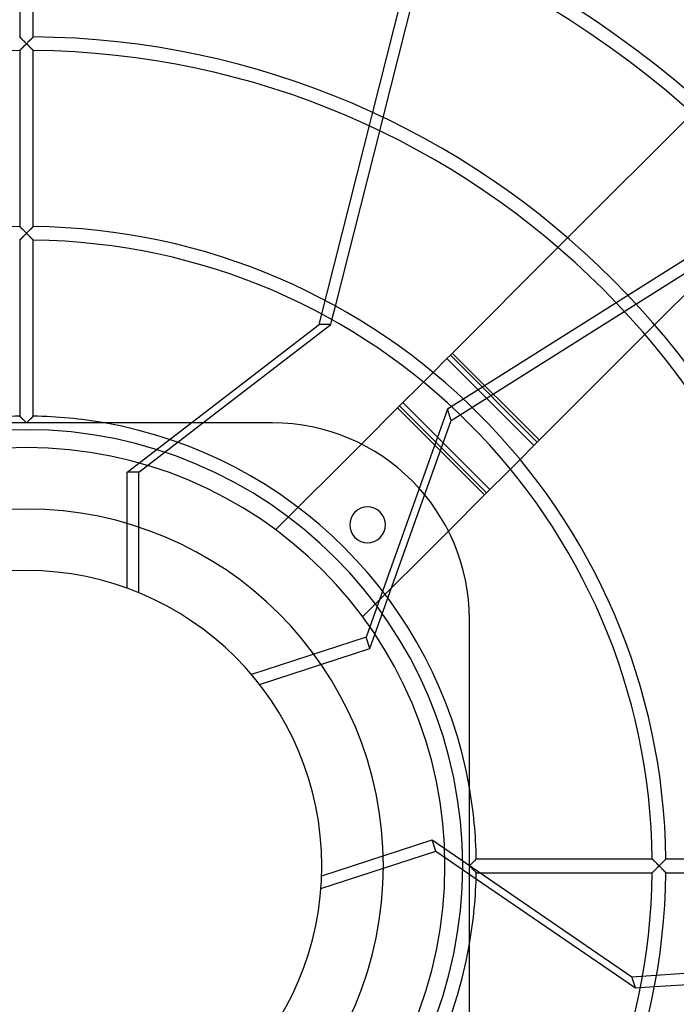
# Model space of a CAD drawing. Header units: millimetres. Extents: x -232 to 232, y -232 to 232.
# Tile 8 of 11: x -1 to 95, y -20 to 124. Entities that reach past the tile are written whole.
import ezdxf

# ---------------------------------------------------------------- set-up
doc = ezdxf.new("R2010")
doc.units = ezdxf.units.MM
doc.layers.add('HIDDEN', color=7, linetype='Continuous')
doc.layers.add('THICK', color=7, linetype='Continuous')

msp = doc.modelspace()

# ---------------------------------------------------------------- linework, layer by layer
at = {"layer": 'HIDDEN'}
for p, q in [((42.91, 79.42), (62.56, 157.05)), ((-0.99, 121.59), (-1, 121.6)), ((-1, 121.6), (-1, 121.6)), ((-0.98, 121.58), (-0.99, 121.59)), ((-0.96, 121.57), (-0.98, 121.58)), ((-0.94, 121.55), (-0.96, 121.57)), ((-0.92, 121.52), (-0.94, 121.55)), ((-0.89, 121.49), (-0.92, 121.52)), ((-0.86, 121.46), (-0.89, 121.49)), ((-0.83, 121.43), (-0.86, 121.46)), ((-0.79, 121.39), (-0.83, 121.43)), ((-0.75, 121.36), (-0.79, 121.39)), ((-0.71, 121.32), (-0.75, 121.36)), ((0.73, 121.34), (0.69, 121.3)), ((0.78, 121.38), (0.73, 121.34)), ((0.81, 121.42), (0.78, 121.38)), ((0.85, 121.45), (0.81, 121.42)), ((0.88, 121.49), (0.85, 121.45)), ((0.91, 121.52), (0.88, 121.49)), ((0.94, 121.54), (0.91, 121.52)), ((0.96, 121.56), (0.94, 121.54)), ((0.98, 121.58), (0.96, 121.56)), ((0.99, 121.59), (0.98, 121.58)), ((1, 121.6), (0.99, 121.59)), ((1, 121.6), (1, 121.6)), ((-0.73, 119.88), (-0.68, 119.92)), ((-0.67, 121.28), (-0.71, 121.32)), ((-0.68, 119.92), (-0.64, 119.97)), ((-0.63, 121.23), (-0.67, 121.28)), ((-0.64, 119.97), (-0.59, 120.01)), ((-0.58, 121.19), (-0.63, 121.23)), ((-0.59, 120.01), (-0.54, 120.06)), ((-0.54, 121.14), (-0.58, 121.19)), ((-0.49, 121.1), (-0.54, 121.14)), ((-0.54, 120.06), (-0.5, 120.11)), ((-0.5, 120.11), (-0.44, 120.16)), ((-0.44, 121.05), (-0.49, 121.1)), ((-0.4, 121), (-0.44, 121.05)), ((-0.44, 120.16), (-0.39, 120.21)), ((-0.35, 120.96), (-0.4, 121)), ((-0.39, 120.21), (-0.34, 120.27)), ((-0.3, 120.91), (-0.35, 120.96)), ((-0.34, 120.27), (-0.28, 120.32)), ((-0.25, 120.86), (-0.3, 120.91)), ((-0.28, 120.32), (-0.23, 120.38)), ((-0.2, 120.81), (-0.25, 120.86)), ((-0.23, 120.38), (-0.17, 120.44)), ((-0.15, 120.76), (-0.2, 120.81)), ((-0.17, 120.44), (-0.12, 120.49)), ((-0.1, 120.71), (-0.15, 120.76)), ((-0.12, 120.49), (-0.06, 120.55)), ((-0.05, 120.66), (-0.1, 120.71)), ((-0.06, 120.55), (0, 120.61)), ((0, 120.61), (-0.05, 120.66)), ((0.05, 120.66), (0, 120.61)), ((0, 120.61), (0.06, 120.55)), ((0.1, 120.71), (0.05, 120.66)), ((0.06, 120.55), (0.12, 120.49)), ((0.16, 120.76), (0.1, 120.71)), ((0.12, 120.49), (0.17, 120.44)), ((0.21, 120.82), (0.16, 120.76)), ((0.17, 120.44), (0.23, 120.38)), ((0.26, 120.87), (0.21, 120.82)), ((0.23, 120.38), (0.28, 120.32)), ((0.31, 120.92), (0.26, 120.87)), ((0.28, 120.32), (0.34, 120.27)), ((0.36, 120.97), (0.31, 120.92)), ((0.34, 120.27), (0.39, 120.21)), ((0.41, 121.02), (0.36, 120.97)), ((0.39, 120.21), (0.44, 120.16)), ((0.46, 121.07), (0.41, 121.02)), ((0.44, 120.16), (0.5, 120.11)), ((0.51, 121.12), (0.46, 121.07)), ((0.5, 120.11), (0.54, 120.06)), ((0.56, 121.16), (0.51, 121.12)), ((0.54, 120.06), (0.59, 120.01)), ((0.6, 121.21), (0.56, 121.16)), ((0.59, 120.01), (0.64, 119.97)), ((0.65, 121.26), (0.6, 121.21)), ((0.64, 119.97), (0.68, 119.92)), ((0.69, 121.3), (0.65, 121.26)), ((0.68, 119.92), (0.73, 119.88)), ((-1, 119.6), (-1, 119.61)), ((-1, 119.61), (-0.99, 119.61)), ((-0.99, 119.61), (-0.98, 119.63)), ((-0.98, 119.63), (-0.96, 119.65)), ((-0.96, 119.65), (-0.93, 119.67)), ((-0.93, 119.67), (-0.91, 119.7)), ((-0.91, 119.7), (-0.88, 119.73)), ((-0.88, 119.73), (-0.84, 119.76)), ((-0.84, 119.76), (-0.81, 119.8)), ((-0.81, 119.8), (-0.77, 119.84)), ((-0.77, 119.84), (-0.73, 119.88)), ((0.73, 119.88), (0.77, 119.84)), ((0.77, 119.84), (0.81, 119.8)), ((0.81, 119.8), (0.84, 119.76)), ((0.84, 119.76), (0.88, 119.73)), ((0.88, 119.73), (0.91, 119.7)), ((0.91, 119.7), (0.93, 119.67)), ((0.93, 119.67), (0.96, 119.65)), ((0.96, 119.65), (0.98, 119.63)), ((0.98, 119.63), (0.99, 119.61)), ((0.99, 119.61), (1, 119.61)), ((1, 119.61), (1, 119.6)), ((51.82, 107.8), (52.32, 109.78)), ((110.41, 97.64), (61.74, 66.99)), ((-0.99, 93.78), (-1, 93.79)), ((-1, 93.79), (-1, 93.79)), ((-0.98, 93.77), (-0.99, 93.78)), ((-0.96, 93.75), (-0.98, 93.77)), ((-0.94, 93.73), (-0.96, 93.75)), ((-0.92, 93.71), (-0.94, 93.73)), ((-0.89, 93.68), (-0.92, 93.71)), ((-0.86, 93.65), (-0.89, 93.68)), ((-0.83, 93.62), (-0.86, 93.65)), ((-0.79, 93.58), (-0.83, 93.62)), ((-0.75, 93.54), (-0.79, 93.58)), ((-0.71, 93.5), (-0.75, 93.54)), ((-0.67, 93.46), (-0.71, 93.5)), ((-0.63, 93.42), (-0.67, 93.46)), ((-0.58, 93.38), (-0.63, 93.42)), ((-0.54, 93.33), (-0.58, 93.38)), ((-0.49, 93.28), (-0.54, 93.33)), ((-0.44, 93.24), (-0.49, 93.28)), ((-0.4, 93.19), (-0.44, 93.24)), ((-0.35, 93.14), (-0.4, 93.19)), ((-0.39, 92.4), (-0.34, 92.46)), ((-0.3, 93.09), (-0.35, 93.14)), ((-0.34, 92.46), (-0.28, 92.51)), ((-0.25, 93.04), (-0.3, 93.09)), ((-0.28, 92.51), (-0.23, 92.57)), ((-0.2, 92.99), (-0.25, 93.04)), ((-0.23, 92.57), (-0.17, 92.62)), ((-0.15, 92.94), (-0.2, 92.99)), ((-0.17, 92.62), (-0.12, 92.68)), ((-0.1, 92.89), (-0.15, 92.94)), ((-0.12, 92.68), (-0.06, 92.74)), ((-0.05, 92.84), (-0.1, 92.89)), ((-0.06, 92.74), (0, 92.79)), ((0, 92.79), (-0.05, 92.84)), ((0.05, 92.85), (0, 92.79)), ((0, 92.79), (0.06, 92.74)), ((0.1, 92.9), (0.05, 92.85)), ((0.06, 92.74), (0.12, 92.68)), ((0.16, 92.95), (0.1, 92.9)), ((0.12, 92.68), (0.17, 92.62)), ((0.21, 93), (0.16, 92.95)), ((0.17, 92.62), (0.23, 92.57)), ((0.26, 93.05), (0.21, 93)), ((0.23, 92.57), (0.28, 92.51)), ((0.31, 93.1), (0.26, 93.05)), ((0.28, 92.51), (0.34, 92.46)), ((0.36, 93.15), (0.31, 93.1)), ((0.34, 92.46), (0.39, 92.4)), ((0.41, 93.2), (0.36, 93.15)), ((0.46, 93.25), (0.41, 93.2)), ((0.51, 93.3), (0.46, 93.25)), ((0.56, 93.35), (0.51, 93.3)), ((0.6, 93.4), (0.56, 93.35)), ((0.65, 93.44), (0.6, 93.4)), ((0.69, 93.48), (0.65, 93.44)), ((0.74, 93.53), (0.69, 93.48)), ((0.78, 93.57), (0.74, 93.53)), ((0.81, 93.6), (0.78, 93.57)), ((0.85, 93.64), (0.81, 93.6)), ((0.88, 93.67), (0.85, 93.64)), ((0.91, 93.7), (0.88, 93.67)), ((0.94, 93.73), (0.91, 93.7)), ((0.96, 93.75), (0.94, 93.73)), ((0.98, 93.77), (0.96, 93.75)), ((0.99, 93.78), (0.98, 93.77)), ((1, 93.79), (0.99, 93.78)), ((1, 93.79), (1, 93.79)), ((-1, 91.79), (-0.99, 91.8)), ((-1, 91.79), (-1, 91.79)), ((-0.99, 91.8), (-0.98, 91.81)), ((-0.98, 91.81), (-0.96, 91.83)), ((-0.96, 91.83), (-0.93, 91.85)), ((-0.93, 91.85), (-0.91, 91.88)), ((-0.91, 91.88), (-0.88, 91.91)), ((-0.88, 91.91), (-0.84, 91.95)), ((-0.84, 91.95), (-0.81, 91.98)), ((-0.81, 91.98), (-0.77, 92.02)), ((-0.77, 92.02), (-0.73, 92.07)), ((-0.73, 92.07), (-0.68, 92.11)), ((-0.68, 92.11), (-0.64, 92.15)), ((-0.64, 92.15), (-0.59, 92.2)), ((-0.59, 92.2), (-0.54, 92.25)), ((-0.54, 92.25), (-0.49, 92.3)), ((-0.49, 92.3), (-0.44, 92.35)), ((-0.44, 92.35), (-0.39, 92.4)), ((0.39, 92.4), (0.44, 92.35)), ((0.44, 92.35), (0.49, 92.3)), ((0.49, 92.3), (0.54, 92.25)), ((0.54, 92.25), (0.59, 92.2)), ((0.59, 92.2), (0.64, 92.15)), ((0.64, 92.15), (0.68, 92.11)), ((0.68, 92.11), (0.73, 92.07)), ((0.73, 92.07), (0.77, 92.02)), ((0.77, 92.02), (0.81, 91.98)), ((0.81, 91.98), (0.84, 91.95)), ((0.84, 91.95), (0.88, 91.91)), ((0.88, 91.91), (0.91, 91.88)), ((0.91, 91.88), (0.93, 91.85)), ((0.93, 91.85), (0.96, 91.83)), ((0.96, 91.83), (0.98, 91.81)), ((0.98, 91.81), (0.99, 91.8)), ((0.99, 91.8), (1, 91.79)), ((1, 91.79), (1, 91.79)), ((62.27, 65.35), (105.07, 92.3)), ((79.37, 92.13), (77.95, 90.72)), ((44.81, 80.12), (45.32, 82.12)), ((14.77, 57.76), (42.91, 79.42)), ((44.63, 79.42), (42.91, 79.42)), ((90.72, 77.95), (92.13, 79.37)), ((75.23, 62.46), (62.46, 75.23)), ((58.21, 70.98), (59.63, 72.4)), ((55.21, 67.97), (67.97, 55.21)), ((61.74, 66.99), (49.84, 33.54)), ((54.71, 67.47), (67.47, 54.71)), ((62.27, 65.35), (61.74, 66.99)), ((-0.99, 65.96), (-1, 65.97)), ((-1, 65.97), (-1, 65.97)), ((-0.98, 65.95), (-0.99, 65.96)), ((-0.96, 65.93), (-0.98, 65.95)), ((-0.94, 65.91), (-0.96, 65.93)), ((-0.91, 65.89), (-0.94, 65.91)), ((-0.88, 65.86), (-0.91, 65.89)), ((-0.85, 65.82), (-0.88, 65.86)), ((-0.81, 65.79), (-0.85, 65.82)), ((-0.78, 65.75), (-0.81, 65.79)), ((-0.74, 65.71), (-0.78, 65.75)), ((-0.69, 65.67), (-0.74, 65.71)), ((-0.65, 65.63), (-0.69, 65.67)), ((-0.6, 65.58), (-0.65, 65.63)), ((-0.56, 65.53), (-0.6, 65.58)), ((-0.51, 65.49), (-0.56, 65.53)), ((-0.46, 65.44), (-0.51, 65.49)), ((-0.41, 65.39), (-0.46, 65.44)), ((-0.36, 65.34), (-0.41, 65.39)), ((-0.31, 65.29), (-0.36, 65.34)), ((-0.26, 65.24), (-0.31, 65.29)), ((-0.21, 65.19), (-0.26, 65.24)), ((-0.16, 65.14), (-0.21, 65.19)), ((-0.1, 65.08), (-0.16, 65.14)), ((-0.05, 65.03), (-0.1, 65.08)), ((0, 64.98), (-0.05, 65.03)), ((0.05, 65.03), (0, 64.98)), ((0.1, 65.08), (0.05, 65.03)), ((0.16, 65.14), (0.1, 65.08)), ((0.21, 65.19), (0.16, 65.14)), ((0.26, 65.24), (0.21, 65.19)), ((0.31, 65.29), (0.26, 65.24)), ((0.36, 65.34), (0.31, 65.29)), ((0.41, 65.39), (0.36, 65.34)), ((0.46, 65.44), (0.41, 65.39)), ((0.51, 65.49), (0.46, 65.44)), ((0.56, 65.53), (0.51, 65.49)), ((0.6, 65.58), (0.56, 65.53)), ((0.65, 65.63), (0.6, 65.58)), ((0.69, 65.67), (0.65, 65.63)), ((0.74, 65.71), (0.69, 65.67)), ((0.78, 65.75), (0.74, 65.71)), ((0.81, 65.79), (0.78, 65.75)), ((0.85, 65.82), (0.81, 65.79)), ((0.88, 65.86), (0.85, 65.82)), ((0.91, 65.89), (0.88, 65.86)), ((0.94, 65.91), (0.91, 65.89)), ((0.96, 65.93), (0.94, 65.91)), ((0.98, 65.95), (0.96, 65.93)), ((0.99, 65.96), (0.98, 65.95)), ((1, 65.97), (0.99, 65.96)), ((1, 65.97), (1, 65.97)), ((50.37, 31.9), (62.27, 65.35)), ((16.49, 57.76), (25.87, 64.98)), ((36.1, 64.98), (36.1, 64.98)), ((49.12, 61.88), (36.54, 49.3)), ((70.98, 58.21), (72.4, 59.63)), ((14.77, 40.72), (14.77, 57.76)), ((16.49, 57.76), (14.77, 57.76)), ((16.49, 40.06), (16.49, 57.76)), ((36.54, 49.3), (36.54, 49.3)), ((49.3, 36.54), (61.88, 49.12)), ((49.3, 36.54), (49.3, 36.54)), ((64.98, 36.1), (64.98, 36.1)), ((49.84, 33.54), (33, 28.07)), ((50.37, 31.9), (49.84, 33.54)), ((34.17, 26.63), (50.37, 31.9)), ((43.3, -1.46), (59.5, 3.8)), ((59.5, 3.8), (88.79, -16.26)), ((60.03, 2.16), (59.5, 3.8)), ((43.19, -3.31), (60.03, 2.16)), ((60.03, 2.16), (65.95, -1.9)), ((64.98, 0), (65.03, 0.05)), ((65.03, 0.05), (65.08, 0.1)), ((65.08, 0.1), (65.14, 0.16)), ((65.14, 0.16), (65.19, 0.21)), ((65.19, 0.21), (65.24, 0.26)), ((65.24, 0.26), (65.29, 0.31)), ((65.29, 0.31), (65.34, 0.36)), ((65.34, 0.36), (65.39, 0.41)), ((65.39, 0.41), (65.44, 0.46)), ((65.44, 0.46), (65.49, 0.51)), ((65.49, 0.51), (65.53, 0.56)), ((65.53, 0.56), (65.58, 0.6)), ((65.58, 0.6), (65.63, 0.65)), ((65.63, 0.65), (65.67, 0.69)), ((65.67, 0.69), (65.71, 0.74)), ((65.71, 0.74), (65.75, 0.78)), ((65.75, 0.78), (65.79, 0.81)), ((65.79, 0.81), (65.82, 0.85)), ((65.82, 0.85), (65.86, 0.88)), ((65.86, 0.88), (65.89, 0.91)), ((65.89, 0.91), (65.91, 0.94)), ((65.91, 0.94), (65.93, 0.96)), ((65.93, 0.96), (65.95, 0.98)), ((65.95, 0.98), (65.96, 0.99)), ((65.96, 0.99), (65.97, 1)), ((65.97, 1), (65.97, 1)), ((91.79, 1), (91.79, 1)), ((91.79, 1), (91.8, 0.99)), ((91.8, 0.99), (91.81, 0.98)), ((91.81, 0.98), (91.83, 0.96)), ((91.83, 0.96), (91.85, 0.93)), ((91.85, 0.93), (91.88, 0.91)), ((91.88, 0.91), (91.91, 0.88)), ((91.91, 0.88), (91.95, 0.84)), ((91.95, 0.84), (91.98, 0.81)), ((91.98, 0.81), (92.02, 0.77)), ((92.02, 0.77), (92.07, 0.73)), ((92.07, 0.73), (92.11, 0.68)), ((92.11, 0.68), (92.15, 0.64)), ((92.15, 0.64), (92.2, 0.59)), ((92.2, 0.59), (92.25, 0.54)), ((92.25, 0.54), (92.3, 0.49)), ((92.3, 0.49), (92.35, 0.44)), ((92.35, 0.44), (92.4, 0.39)), ((92.4, 0.39), (92.46, 0.34)), ((92.46, 0.34), (92.51, 0.28)), ((92.51, 0.28), (92.57, 0.23)), ((92.57, 0.23), (92.62, 0.17)), ((92.62, 0.17), (92.68, 0.12)), ((92.68, 0.12), (92.74, 0.06)), ((92.74, 0.06), (92.79, 0)), ((92.79, 0), (92.84, 0.05)), ((92.84, 0.05), (92.89, 0.1)), ((92.89, 0.1), (92.94, 0.15)), ((92.94, 0.15), (92.99, 0.2)), ((92.99, 0.2), (93.04, 0.25)), ((93.04, 0.25), (93.09, 0.3)), ((93.09, 0.3), (93.14, 0.35)), ((93.14, 0.35), (93.19, 0.4)), ((93.19, 0.4), (93.24, 0.44)), ((93.24, 0.44), (93.28, 0.49)), ((93.28, 0.49), (93.33, 0.54)), ((93.33, 0.54), (93.38, 0.58)), ((93.38, 0.58), (93.42, 0.63)), ((93.42, 0.63), (93.46, 0.67)), ((93.46, 0.67), (93.5, 0.71)), ((93.5, 0.71), (93.54, 0.75)), ((93.54, 0.75), (93.58, 0.79)), ((93.58, 0.79), (93.62, 0.83)), ((93.62, 0.83), (93.65, 0.86)), ((93.65, 0.86), (93.68, 0.89)), ((93.68, 0.89), (93.71, 0.92)), ((93.71, 0.92), (93.73, 0.94)), ((93.73, 0.94), (93.75, 0.96)), ((93.75, 0.96), (93.77, 0.98)), ((93.77, 0.98), (93.78, 0.99)), ((93.78, 0.99), (93.79, 1)), ((93.79, 1), (93.79, 1)), ((65.03, -0.05), (64.98, 0)), ((65.08, -0.1), (65.03, -0.05)), ((65.14, -0.16), (65.08, -0.1)), ((65.19, -0.21), (65.14, -0.16)), ((65.24, -0.26), (65.19, -0.21)), ((65.29, -0.31), (65.24, -0.26)), ((65.34, -0.36), (65.29, -0.31)), ((65.39, -0.41), (65.34, -0.36)), ((65.44, -0.46), (65.39, -0.41)), ((65.49, -0.51), (65.44, -0.46)), ((65.53, -0.56), (65.49, -0.51)), ((65.58, -0.6), (65.53, -0.56)), ((65.63, -0.65), (65.58, -0.6)), ((65.67, -0.69), (65.63, -0.65)), ((65.71, -0.74), (65.67, -0.69)), ((65.75, -0.78), (65.71, -0.74)), ((65.79, -0.81), (65.75, -0.78)), ((65.82, -0.85), (65.79, -0.81)), ((65.86, -0.88), (65.82, -0.85)), ((65.89, -0.91), (65.86, -0.88)), ((65.91, -0.94), (65.89, -0.91)), ((65.93, -0.96), (65.91, -0.94)), ((65.95, -0.98), (65.93, -0.96)), ((65.96, -0.99), (65.95, -0.98)), ((65.97, -1), (65.96, -0.99)), ((65.97, -1), (65.97, -1)), ((91.8, -0.99), (91.79, -1)), ((91.79, -1), (91.79, -1)), ((91.81, -0.98), (91.8, -0.99)), ((91.83, -0.96), (91.81, -0.98)), ((91.85, -0.93), (91.83, -0.96)), ((91.88, -0.91), (91.85, -0.93)), ((91.91, -0.88), (91.88, -0.91)), ((91.95, -0.84), (91.91, -0.88)), ((91.98, -0.81), (91.95, -0.84)), ((92.02, -0.77), (91.98, -0.81)), ((92.07, -0.73), (92.02, -0.77)), ((92.11, -0.68), (92.07, -0.73)), ((92.15, -0.64), (92.11, -0.68)), ((92.2, -0.59), (92.15, -0.64)), ((92.25, -0.54), (92.2, -0.59)), ((92.3, -0.49), (92.25, -0.54)), ((92.35, -0.44), (92.3, -0.49)), ((92.4, -0.39), (92.35, -0.44)), ((92.46, -0.34), (92.4, -0.39)), ((92.51, -0.28), (92.46, -0.34)), ((92.57, -0.23), (92.51, -0.28)), ((92.62, -0.17), (92.57, -0.23)), ((92.68, -0.12), (92.62, -0.17)), ((92.74, -0.06), (92.68, -0.12)), ((92.79, 0), (92.74, -0.06)), ((92.85, -0.05), (92.79, 0)), ((92.9, -0.1), (92.85, -0.05)), ((92.95, -0.16), (92.9, -0.1)), ((93, -0.21), (92.95, -0.16)), ((93.05, -0.26), (93, -0.21)), ((93.1, -0.31), (93.05, -0.26)), ((93.15, -0.36), (93.1, -0.31)), ((93.2, -0.41), (93.15, -0.36)), ((93.25, -0.46), (93.2, -0.41)), ((93.3, -0.51), (93.25, -0.46)), ((93.35, -0.56), (93.3, -0.51)), ((93.4, -0.6), (93.35, -0.56)), ((93.44, -0.65), (93.4, -0.6)), ((93.48, -0.69), (93.44, -0.65)), ((93.53, -0.74), (93.48, -0.69)), ((93.57, -0.78), (93.53, -0.74)), ((93.6, -0.81), (93.57, -0.78)), ((93.64, -0.85), (93.6, -0.81)), ((93.67, -0.88), (93.64, -0.85)), ((93.7, -0.91), (93.67, -0.88)), ((93.73, -0.94), (93.7, -0.91)), ((93.75, -0.96), (93.73, -0.94)), ((93.77, -0.98), (93.75, -0.96)), ((93.78, -0.99), (93.77, -0.98)), ((93.79, -1), (93.78, -0.99)), ((93.79, -1), (93.79, -1)), ((88.79, -16.26), (168.69, -10.97)), ((89.32, -17.9), (88.79, -16.26)), ((90.04, -17.86), (92.1, -17.72))]:
    msp.add_line(p, q, dxfattribs=at)
for radius, start, end in [(185.5, 90, 180), (185.5, 0, 90), (180.5, 90, 180), (180.46, 0, 180), (180.5, 0, 90), (176.89, 0, 180), (63.98, 0, 180), (65.98, 9.9881, 80.012), (52.35, 90, 180), (52.35, 0, 90), (43.32, 0, 180), (185.5, 180, 0), (180.5, 180, 270), (176.89, 180, 0), (63.98, 180, 0), (52.35, 180, 0), (43.32, 180, 0), (180.5, 270, 0), (65.98, 279.988, 350.0119)]:
    msp.add_arc((0, 0), radius, start, end, dxfattribs=at)
at = {"layer": 'THICK'}
for p, q in [((-1, 147.42), (-1, 121.6)), ((1, 121.6), (1, 147.42)), ((52.32, 109.78), (58.75, 135.21)), ((-1, 121.6), (-1, 121.6)), ((-1, 121.6), (-0.99, 121.59)), ((-0.99, 121.59), (-0.98, 121.58)), ((-0.98, 121.58), (-0.96, 121.57)), ((-0.96, 121.57), (-0.94, 121.55)), ((-0.94, 121.55), (-0.92, 121.52)), ((-0.92, 121.52), (-0.89, 121.49)), ((-0.89, 121.49), (-0.86, 121.46)), ((-0.86, 121.46), (-0.83, 121.43)), ((-0.83, 121.43), (-0.79, 121.39)), ((-0.79, 121.39), (-0.75, 121.36)), ((-0.75, 121.36), (-0.71, 121.32)), ((0.71, 121.32), (0.75, 121.36)), ((0.75, 121.36), (0.79, 121.39)), ((0.79, 121.39), (0.83, 121.43)), ((0.83, 121.43), (0.86, 121.46)), ((0.86, 121.46), (0.89, 121.49)), ((0.89, 121.49), (0.92, 121.52)), ((0.92, 121.52), (0.94, 121.55)), ((0.94, 121.55), (0.96, 121.57)), ((0.96, 121.57), (0.98, 121.58)), ((0.98, 121.58), (0.99, 121.59)), ((0.99, 121.59), (1, 121.6)), ((1, 121.6), (1, 121.6)), ((-0.7, 119.9), (-0.74, 119.86)), ((-0.71, 121.32), (-0.67, 121.28)), ((-0.66, 119.94), (-0.7, 119.9)), ((-0.67, 121.28), (-0.63, 121.23)), ((-0.62, 119.99), (-0.66, 119.94)), ((-0.63, 121.23), (-0.58, 121.19)), ((-0.57, 120.03), (-0.62, 119.99)), ((-0.58, 121.19), (-0.54, 121.14)), ((-0.53, 120.08), (-0.57, 120.03)), ((-0.54, 121.14), (-0.49, 121.1)), ((-0.48, 120.13), (-0.53, 120.08)), ((-0.49, 121.1), (-0.44, 121.05)), ((-0.43, 120.18), (-0.48, 120.13)), ((-0.44, 121.05), (-0.4, 121)), ((-0.38, 120.23), (-0.43, 120.18)), ((-0.4, 121), (-0.35, 120.96)), ((-0.33, 120.28), (-0.38, 120.23)), ((-0.35, 120.96), (-0.3, 120.91)), ((-0.27, 120.33), (-0.33, 120.28)), ((-0.3, 120.91), (-0.25, 120.86)), ((-0.22, 120.39), (-0.27, 120.33)), ((-0.25, 120.86), (-0.2, 120.81)), ((-0.17, 120.44), (-0.22, 120.39)), ((-0.2, 120.81), (-0.15, 120.76)), ((-0.11, 120.5), (-0.17, 120.44)), ((-0.15, 120.76), (-0.1, 120.71)), ((-0.06, 120.55), (-0.11, 120.5)), ((-0.1, 120.71), (-0.05, 120.66)), ((0, 120.61), (-0.06, 120.55)), ((-0.05, 120.66), (0, 120.61)), ((0, 120.61), (0.05, 120.66)), ((0.06, 120.55), (0, 120.61)), ((0.05, 120.66), (0.1, 120.71)), ((0.11, 120.5), (0.06, 120.55)), ((0.1, 120.71), (0.15, 120.76)), ((0.17, 120.44), (0.11, 120.5)), ((0.15, 120.76), (0.2, 120.81)), ((0.22, 120.39), (0.17, 120.44)), ((0.2, 120.81), (0.25, 120.86)), ((0.27, 120.33), (0.22, 120.39)), ((0.25, 120.86), (0.3, 120.91)), ((0.33, 120.28), (0.27, 120.33)), ((0.3, 120.91), (0.35, 120.96)), ((0.38, 120.23), (0.33, 120.28)), ((0.35, 120.96), (0.4, 121)), ((0.43, 120.18), (0.38, 120.23)), ((0.4, 121), (0.44, 121.05)), ((0.48, 120.13), (0.43, 120.18)), ((0.44, 121.05), (0.49, 121.1)), ((0.53, 120.08), (0.48, 120.13)), ((0.49, 121.1), (0.54, 121.14)), ((0.57, 120.03), (0.53, 120.08)), ((0.54, 121.14), (0.58, 121.19)), ((0.62, 119.99), (0.57, 120.03)), ((0.58, 121.19), (0.63, 121.23)), ((0.66, 119.94), (0.62, 119.99)), ((0.63, 121.23), (0.67, 121.28)), ((0.7, 119.9), (0.66, 119.94)), ((0.67, 121.28), (0.71, 121.32)), ((0.74, 119.86), (0.7, 119.9)), ((-0.99, 119.61), (-1, 119.61)), ((-1, 119.61), (-1, 119.6)), ((-1, 119.6), (-1, 93.79)), ((-0.98, 119.63), (-0.99, 119.61)), ((-0.96, 119.64), (-0.98, 119.63)), ((-0.94, 119.66), (-0.96, 119.64)), ((-0.91, 119.69), (-0.94, 119.66)), ((-0.89, 119.72), (-0.91, 119.69)), ((-0.85, 119.75), (-0.89, 119.72)), ((-0.82, 119.78), (-0.85, 119.75)), ((-0.78, 119.82), (-0.82, 119.78)), ((-0.74, 119.86), (-0.78, 119.82)), ((0.78, 119.82), (0.74, 119.86)), ((0.82, 119.78), (0.78, 119.82)), ((0.85, 119.75), (0.82, 119.78)), ((0.89, 119.72), (0.85, 119.75)), ((0.91, 119.69), (0.89, 119.72)), ((0.94, 119.66), (0.91, 119.69)), ((0.96, 119.64), (0.94, 119.66)), ((0.98, 119.63), (0.96, 119.64)), ((0.99, 119.61), (0.98, 119.63)), ((1, 119.61), (0.99, 119.61)), ((1, 119.6), (1, 119.61)), ((1, 93.79), (1, 119.6)), ((97.67, 110.43), (79.37, 92.13)), ((45.32, 82.12), (51.82, 107.8)), ((92.13, 79.37), (110.43, 97.67)), ((-1, 93.79), (-1, 93.79)), ((-1, 93.79), (-0.99, 93.78)), ((-0.99, 93.78), (-0.98, 93.77)), ((-0.98, 93.77), (-0.96, 93.75)), ((-0.96, 93.75), (-0.94, 93.73)), ((-0.94, 93.73), (-0.91, 93.7)), ((-0.91, 93.7), (-0.88, 93.67)), ((-0.88, 93.67), (-0.85, 93.64)), ((-0.85, 93.64), (-0.81, 93.6)), ((-0.81, 93.6), (-0.78, 93.57)), ((-0.78, 93.57), (-0.74, 93.53)), ((-0.74, 93.53), (-0.69, 93.48)), ((-0.69, 93.48), (-0.65, 93.44)), ((-0.65, 93.44), (-0.6, 93.4)), ((-0.6, 93.4), (-0.56, 93.35)), ((-0.56, 93.35), (-0.51, 93.3)), ((-0.51, 93.3), (-0.46, 93.25)), ((-0.46, 93.25), (-0.41, 93.2)), ((-0.41, 93.2), (-0.36, 93.15)), ((-0.32, 92.47), (-0.38, 92.42)), ((-0.36, 93.15), (-0.31, 93.1)), ((-0.27, 92.52), (-0.32, 92.47)), ((-0.31, 93.1), (-0.26, 93.05)), ((-0.22, 92.58), (-0.27, 92.52)), ((-0.26, 93.05), (-0.21, 93)), ((-0.16, 92.63), (-0.22, 92.58)), ((-0.21, 93), (-0.16, 92.95)), ((-0.16, 92.95), (-0.1, 92.9)), ((-0.11, 92.69), (-0.16, 92.63)), ((-0.05, 92.74), (-0.11, 92.69)), ((-0.1, 92.9), (-0.05, 92.85)), ((-0.05, 92.85), (0, 92.79)), ((0, 92.79), (-0.05, 92.74)), ((0, 92.79), (0.05, 92.84)), ((0.05, 92.74), (0, 92.79)), ((0.05, 92.84), (0.1, 92.89)), ((0.11, 92.69), (0.05, 92.74)), ((0.1, 92.89), (0.15, 92.94)), ((0.16, 92.63), (0.11, 92.69)), ((0.15, 92.94), (0.2, 92.99)), ((0.22, 92.58), (0.16, 92.63)), ((0.2, 92.99), (0.25, 93.04)), ((0.27, 92.52), (0.22, 92.58)), ((0.25, 93.04), (0.3, 93.09)), ((0.32, 92.47), (0.27, 92.52)), ((0.3, 93.09), (0.35, 93.14)), ((0.38, 92.42), (0.32, 92.47)), ((0.35, 93.14), (0.4, 93.19)), ((0.4, 93.19), (0.44, 93.24)), ((0.44, 93.24), (0.49, 93.28)), ((0.49, 93.28), (0.54, 93.33)), ((0.54, 93.33), (0.58, 93.38)), ((0.58, 93.38), (0.63, 93.42)), ((0.63, 93.42), (0.67, 93.46)), ((0.67, 93.46), (0.71, 93.5)), ((0.71, 93.5), (0.75, 93.54)), ((0.75, 93.54), (0.79, 93.58)), ((0.79, 93.58), (0.83, 93.62)), ((0.83, 93.62), (0.86, 93.65)), ((0.86, 93.65), (0.89, 93.68)), ((0.89, 93.68), (0.92, 93.71)), ((0.92, 93.71), (0.94, 93.73)), ((0.94, 93.73), (0.96, 93.75)), ((0.96, 93.75), (0.98, 93.77)), ((0.98, 93.77), (0.99, 93.78)), ((0.99, 93.78), (1, 93.79)), ((1, 93.79), (1, 93.79)), ((-0.99, 91.8), (-1, 91.79)), ((-1, 91.79), (-1, 65.97)), ((-1, 91.79), (-1, 91.79)), ((-0.98, 91.81), (-0.99, 91.8)), ((-0.97, 91.82), (-0.98, 91.81)), ((-0.95, 91.84), (-0.97, 91.82)), ((-0.92, 91.87), (-0.95, 91.84)), ((-0.9, 91.89), (-0.92, 91.87)), ((-0.87, 91.92), (-0.9, 91.89)), ((-0.83, 91.96), (-0.87, 91.92)), ((-0.8, 91.99), (-0.83, 91.96)), ((-0.76, 92.03), (-0.8, 91.99)), ((-0.71, 92.08), (-0.76, 92.03)), ((-0.67, 92.12), (-0.71, 92.08)), ((-0.62, 92.17), (-0.67, 92.12)), ((-0.58, 92.22), (-0.62, 92.17)), ((-0.53, 92.26), (-0.58, 92.22)), ((-0.48, 92.31), (-0.53, 92.26)), ((-0.43, 92.37), (-0.48, 92.31)), ((-0.38, 92.42), (-0.43, 92.37)), ((0.43, 92.37), (0.38, 92.42)), ((0.48, 92.31), (0.43, 92.37)), ((0.53, 92.26), (0.48, 92.31)), ((0.58, 92.22), (0.53, 92.26)), ((0.62, 92.17), (0.58, 92.22)), ((0.67, 92.12), (0.62, 92.17)), ((0.71, 92.08), (0.67, 92.12)), ((0.76, 92.03), (0.71, 92.08)), ((0.8, 91.99), (0.76, 92.03)), ((0.83, 91.96), (0.8, 91.99)), ((0.87, 91.92), (0.83, 91.96)), ((0.9, 91.89), (0.87, 91.92)), ((0.92, 91.87), (0.9, 91.89)), ((0.95, 91.84), (0.92, 91.87)), ((0.97, 91.82), (0.95, 91.84)), ((0.98, 91.81), (0.97, 91.82)), ((0.99, 91.8), (0.98, 91.81)), ((1, 91.79), (0.99, 91.8)), ((1, 65.97), (1, 91.79)), ((1, 91.79), (1, 91.79)), ((77.95, 90.72), (62.17, 74.93)), ((44.63, 79.42), (44.81, 80.12)), ((25.87, 64.98), (44.63, 79.42)), ((74.93, 62.17), (90.72, 77.95)), ((59.63, 72.4), (61.67, 74.43)), ((61.67, 74.43), (62.17, 74.93)), ((61.67, 74.43), (74.43, 61.67)), ((62.17, 74.93), (74.93, 62.17)), ((54.42, 67.18), (58.21, 70.98)), ((54.42, 67.18), (49.12, 61.88)), ((54.42, 67.18), (67.18, 54.42)), ((-1, 65.97), (-1, 65.97)), ((-1, 65.97), (-0.99, 65.96)), ((-0.99, 65.96), (-0.98, 65.95)), ((-0.98, 65.95), (-0.96, 65.94)), ((-0.96, 65.94), (-0.94, 65.91)), ((-0.94, 65.91), (-0.92, 65.89)), ((-0.92, 65.89), (-0.89, 65.86)), ((-0.89, 65.86), (-0.86, 65.83)), ((-0.86, 65.83), (-0.83, 65.8)), ((-0.83, 65.8), (-0.79, 65.77)), ((-0.79, 65.77), (-0.75, 65.73)), ((-0.75, 65.73), (-0.71, 65.69)), ((-0.71, 65.69), (-0.67, 65.65)), ((-0.67, 65.65), (-0.63, 65.6)), ((-0.63, 65.6), (-0.58, 65.56)), ((-0.58, 65.56), (-0.54, 65.52)), ((-0.54, 65.52), (-0.49, 65.47)), ((-0.49, 65.47), (-0.44, 65.42)), ((-0.44, 65.42), (-0.4, 65.38)), ((-0.4, 65.38), (-0.35, 65.33)), ((-0.35, 65.33), (-0.3, 65.28)), ((-0.3, 65.28), (-0.25, 65.23)), ((-0.25, 65.23), (-0.2, 65.18)), ((-0.2, 65.18), (-0.15, 65.13)), ((-0.15, 65.13), (-0.1, 65.08)), ((-0.1, 65.08), (-0.05, 65.03)), ((-0.05, 65.03), (0, 64.98)), ((0, 64.98), (0.05, 65.03)), ((0.05, 65.03), (0.1, 65.08)), ((0.1, 65.08), (0.15, 65.13)), ((0.15, 65.13), (0.2, 65.18)), ((0.2, 65.18), (0.25, 65.23)), ((0.25, 65.23), (0.3, 65.28)), ((0.3, 65.28), (0.35, 65.33)), ((0.35, 65.33), (0.4, 65.38)), ((0.4, 65.38), (0.44, 65.42)), ((0.44, 65.42), (0.49, 65.47)), ((0.49, 65.47), (0.54, 65.52)), ((0.54, 65.52), (0.58, 65.56)), ((0.58, 65.56), (0.63, 65.6)), ((0.63, 65.6), (0.67, 65.65)), ((0.67, 65.65), (0.71, 65.69)), ((0.71, 65.69), (0.75, 65.73)), ((0.75, 65.73), (0.79, 65.77)), ((0.79, 65.77), (0.83, 65.8)), ((0.83, 65.8), (0.86, 65.83)), ((0.86, 65.83), (0.89, 65.86)), ((0.89, 65.86), (0.92, 65.89)), ((0.92, 65.89), (0.94, 65.91)), ((0.94, 65.91), (0.96, 65.94)), ((0.96, 65.94), (0.98, 65.95)), ((0.98, 65.95), (0.99, 65.96)), ((0.99, 65.96), (1, 65.97)), ((1, 65.97), (1, 65.97)), ((36.1, 64.98), (-36.1, 64.98)), ((74.93, 62.17), (74.43, 61.67)), ((72.4, 59.63), (74.43, 61.67)), ((67.18, 54.42), (70.98, 58.21)), ((61.88, 49.12), (67.18, 54.42)), ((64.98, -36.1), (64.98, 36.1)), ((65.03, 0.05), (64.98, 0)), ((65.08, 0.1), (65.03, 0.05)), ((65.13, 0.15), (65.08, 0.1)), ((65.18, 0.2), (65.13, 0.15)), ((65.23, 0.25), (65.18, 0.2)), ((65.28, 0.3), (65.23, 0.25)), ((65.33, 0.35), (65.28, 0.3)), ((65.38, 0.4), (65.33, 0.35)), ((65.42, 0.44), (65.38, 0.4)), ((65.47, 0.49), (65.42, 0.44)), ((65.52, 0.54), (65.47, 0.49)), ((65.56, 0.58), (65.52, 0.54)), ((65.6, 0.63), (65.56, 0.58)), ((65.65, 0.67), (65.6, 0.63)), ((65.69, 0.71), (65.65, 0.67)), ((65.73, 0.75), (65.69, 0.71)), ((65.77, 0.79), (65.73, 0.75)), ((65.8, 0.83), (65.77, 0.79)), ((65.83, 0.86), (65.8, 0.83)), ((65.86, 0.89), (65.83, 0.86)), ((65.89, 0.92), (65.86, 0.89)), ((65.91, 0.94), (65.89, 0.92)), ((65.94, 0.96), (65.91, 0.94)), ((65.95, 0.98), (65.94, 0.96)), ((65.96, 0.99), (65.95, 0.98)), ((65.97, 1), (65.96, 0.99)), ((91.79, 1), (65.97, 1)), ((65.97, 1), (65.97, 1)), ((91.8, 0.99), (91.79, 1)), ((91.79, 1), (91.79, 1)), ((91.81, 0.98), (91.8, 0.99)), ((91.82, 0.97), (91.81, 0.98)), ((91.84, 0.95), (91.82, 0.97)), ((91.87, 0.92), (91.84, 0.95)), ((91.89, 0.9), (91.87, 0.92)), ((91.92, 0.87), (91.89, 0.9)), ((91.96, 0.83), (91.92, 0.87)), ((91.99, 0.8), (91.96, 0.83)), ((92.03, 0.76), (91.99, 0.8)), ((92.08, 0.71), (92.03, 0.76)), ((92.12, 0.67), (92.08, 0.71)), ((92.17, 0.62), (92.12, 0.67)), ((92.22, 0.58), (92.17, 0.62)), ((92.26, 0.53), (92.22, 0.58)), ((92.31, 0.48), (92.26, 0.53)), ((92.37, 0.43), (92.31, 0.48)), ((92.42, 0.38), (92.37, 0.43)), ((92.47, 0.32), (92.42, 0.38)), ((92.52, 0.27), (92.47, 0.32)), ((92.58, 0.22), (92.52, 0.27)), ((92.63, 0.16), (92.58, 0.22)), ((92.69, 0.11), (92.63, 0.16)), ((92.74, 0.05), (92.69, 0.11)), ((92.79, 0), (92.74, 0.05)), ((92.85, 0.05), (92.79, 0)), ((92.9, 0.1), (92.85, 0.05)), ((92.95, 0.16), (92.9, 0.1)), ((93, 0.21), (92.95, 0.16)), ((93.05, 0.26), (93, 0.21)), ((93.1, 0.31), (93.05, 0.26)), ((93.15, 0.36), (93.1, 0.31)), ((93.2, 0.41), (93.15, 0.36)), ((93.25, 0.46), (93.2, 0.41)), ((93.3, 0.51), (93.25, 0.46)), ((93.35, 0.56), (93.3, 0.51)), ((93.4, 0.6), (93.35, 0.56)), ((93.44, 0.65), (93.4, 0.6)), ((93.48, 0.69), (93.44, 0.65)), ((93.53, 0.74), (93.48, 0.69)), ((93.57, 0.78), (93.53, 0.74)), ((93.6, 0.81), (93.57, 0.78)), ((93.64, 0.85), (93.6, 0.81)), ((93.67, 0.88), (93.64, 0.85)), ((93.7, 0.91), (93.67, 0.88)), ((93.73, 0.94), (93.7, 0.91)), ((93.75, 0.96), (93.73, 0.94)), ((93.77, 0.98), (93.75, 0.96)), ((93.78, 0.99), (93.77, 0.98)), ((93.79, 1), (93.78, 0.99)), ((119.6, 1), (93.79, 1)), ((93.79, 1), (93.79, 1)), ((64.98, 0), (65.03, -0.05)), ((65.03, -0.05), (65.08, -0.1)), ((65.08, -0.1), (65.13, -0.15)), ((65.13, -0.15), (65.18, -0.2)), ((65.18, -0.2), (65.23, -0.25)), ((65.23, -0.25), (65.28, -0.3)), ((65.28, -0.3), (65.33, -0.35)), ((65.33, -0.35), (65.38, -0.4)), ((65.38, -0.4), (65.42, -0.44)), ((65.42, -0.44), (65.47, -0.49)), ((65.47, -0.49), (65.52, -0.54)), ((65.52, -0.54), (65.56, -0.58)), ((65.56, -0.58), (65.6, -0.63)), ((65.6, -0.63), (65.65, -0.67)), ((65.65, -0.67), (65.69, -0.71)), ((65.69, -0.71), (65.73, -0.75)), ((65.73, -0.75), (65.77, -0.79)), ((65.77, -0.79), (65.8, -0.83)), ((65.8, -0.83), (65.83, -0.86)), ((65.83, -0.86), (65.86, -0.89)), ((65.86, -0.89), (65.89, -0.92)), ((65.89, -0.92), (65.91, -0.94)), ((65.91, -0.94), (65.94, -0.96)), ((65.94, -0.96), (65.95, -0.98)), ((65.95, -0.98), (65.96, -0.99)), ((65.96, -0.99), (65.97, -1)), ((65.97, -1), (65.97, -1)), ((65.97, -1), (91.79, -1)), ((91.79, -1), (91.8, -0.99)), ((91.79, -1), (91.79, -1)), ((91.8, -0.99), (91.81, -0.98)), ((91.81, -0.98), (91.82, -0.97)), ((91.82, -0.97), (91.84, -0.95)), ((91.84, -0.95), (91.87, -0.92)), ((91.87, -0.92), (91.89, -0.9)), ((91.89, -0.9), (91.92, -0.87)), ((91.92, -0.87), (91.96, -0.83)), ((91.96, -0.83), (91.99, -0.8)), ((91.99, -0.8), (92.03, -0.76)), ((92.03, -0.76), (92.08, -0.71)), ((92.08, -0.71), (92.12, -0.67)), ((92.12, -0.67), (92.17, -0.62)), ((92.17, -0.62), (92.22, -0.58)), ((92.22, -0.58), (92.26, -0.53)), ((92.26, -0.53), (92.31, -0.48)), ((92.31, -0.48), (92.37, -0.43)), ((92.37, -0.43), (92.42, -0.38)), ((92.42, -0.38), (92.47, -0.32)), ((92.47, -0.32), (92.52, -0.27)), ((92.52, -0.27), (92.58, -0.22)), ((92.58, -0.22), (92.63, -0.16)), ((92.63, -0.16), (92.69, -0.11)), ((92.69, -0.11), (92.74, -0.05)), ((92.74, -0.05), (92.79, 0)), ((92.79, 0), (92.84, -0.05)), ((92.84, -0.05), (92.89, -0.1)), ((92.89, -0.1), (92.94, -0.15)), ((92.94, -0.15), (92.99, -0.2)), ((92.99, -0.2), (93.04, -0.25)), ((93.04, -0.25), (93.09, -0.3)), ((93.09, -0.3), (93.14, -0.35)), ((93.14, -0.35), (93.19, -0.4)), ((93.19, -0.4), (93.24, -0.44)), ((93.24, -0.44), (93.28, -0.49)), ((93.28, -0.49), (93.33, -0.54)), ((93.33, -0.54), (93.38, -0.58)), ((93.38, -0.58), (93.42, -0.63)), ((93.42, -0.63), (93.46, -0.67)), ((93.46, -0.67), (93.5, -0.71)), ((93.5, -0.71), (93.54, -0.75)), ((93.54, -0.75), (93.58, -0.79)), ((93.58, -0.79), (93.62, -0.83)), ((93.62, -0.83), (93.65, -0.86)), ((93.65, -0.86), (93.68, -0.89)), ((93.68, -0.89), (93.71, -0.92)), ((93.71, -0.92), (93.73, -0.94)), ((93.73, -0.94), (93.75, -0.96)), ((93.75, -0.96), (93.77, -0.98)), ((93.77, -0.98), (93.78, -0.99)), ((93.78, -0.99), (93.79, -1)), ((93.79, -1), (119.6, -1)), ((93.79, -1), (93.79, -1)), ((65.95, -1.9), (89.32, -17.9)), ((92.1, -17.72), (118.54, -15.97)), ((89.32, -17.9), (90.04, -17.86))]:
    msp.add_line(p, q, dxfattribs=at)
for centre, radius, start, end in [((0, 0), 205.05, 90, 180), ((0, 0), 205.05, 0, 90), ((0, 0), 203.05, 90.2822, 179.7178), ((0, 0), 203.05, 0.2822, 89.7178), ((0, 0), 177.24, 0.3233, 89.6767), ((0, 0), 175.24, 0.327, 89.6731), ((0, 0), 149.42, 0.3835, 89.6166), ((0, 0), 147.42, 0.3886, 89.6113), ((0, 0), 121.61, 0.4711, 89.5288), ((0, 0), 119.61, 90.479, 179.521), ((0, 0), 119.61, 0.4791, 89.521), ((0, 0), 93.79, 90.6109, 179.3891), ((0, 0), 93.79, 0.6109, 89.3891), ((0, 0), 91.79, 0.6242, 89.3758), ((0, 0), 65.98, 90.8684, 99.9881), ((0, 0), 65.98, 80.012, 89.1316), ((36.1, 36.1), 28.88, 0, 90), ((0, 0), 61.37, 90, 180), ((0, 0), 61.37, 0, 90), ((0, 0), 52.35, 90, 180), ((0, 0), 52.35, 0, 90), ((50.03, 50.03), 2.62, 315, 135), ((50.03, 50.03), 2.62, 135, 315), ((0, 0), 65.98, 0.8684, 9.9881), ((0, 0), 61.37, 180, 270), ((0, 0), 52.35, 180, 0), ((0, 0), 61.37, 270, 0), ((0, 0), 205.05, 270, 0), ((0, 0), 205.05, 180, 270), ((0, 0), 203.05, 180.2822, 269.7178), ((0, 0), 119.61, 180.479, 269.521), ((0, 0), 93.79, 180.6109, 269.3891), ((0, 0), 203.05, 270.2822, 359.7178), ((0, 0), 93.79, 270.6109, 359.3891), ((0, 0), 91.79, 270.6242, 359.3758), ((0, 0), 121.61, 270.4712, 359.5289), ((0, 0), 119.61, 270.479, 359.5209), ((0, 0), 149.42, 270.3834, 359.6165), ((0, 0), 147.42, 270.3887, 359.6114), ((0, 0), 177.24, 270.3233, 359.6767), ((0, 0), 175.24, 270.3269, 359.673), ((0, 0), 65.98, 350.0119, 359.1316)]:
    msp.add_arc(centre, radius, start, end, dxfattribs=at)

doc.saveas('drawing.dxf')
